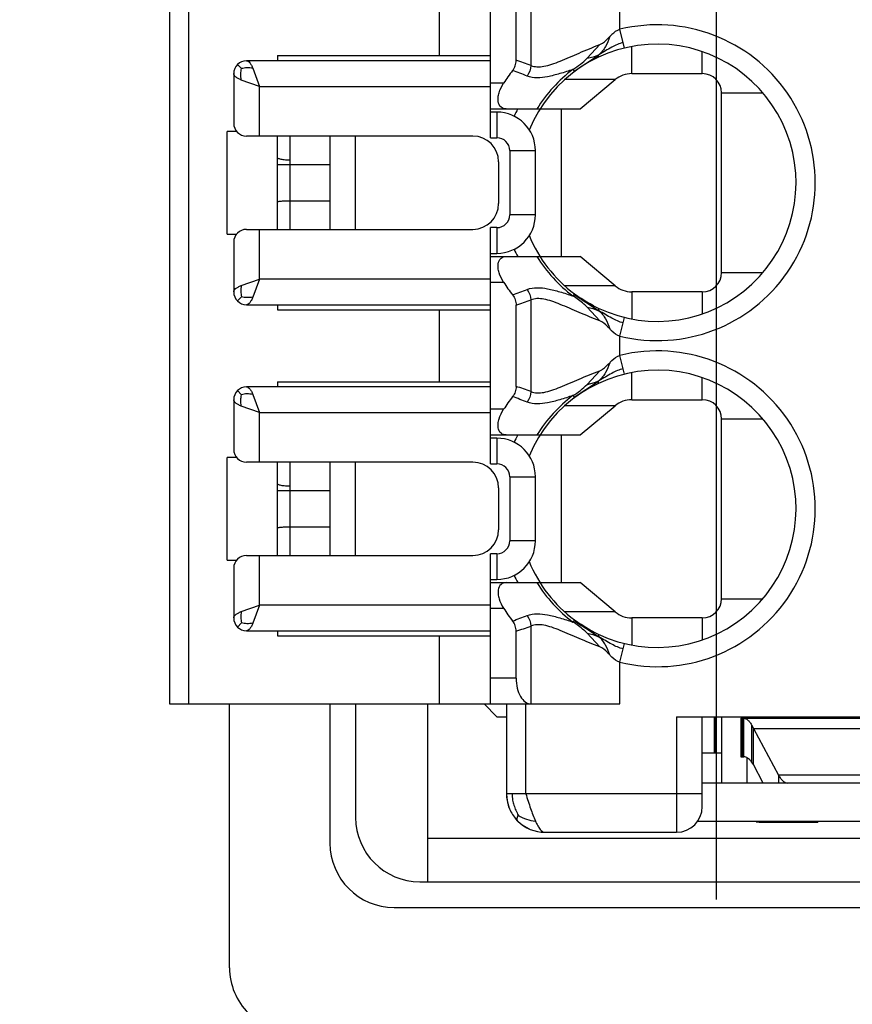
# Model space of a CAD drawing. Header units: inches. Extents: x 0 to 34, y 0 to 22.
# Tile 12 of 52: x 5.634 to 5.889, y 11.263 to 11.565. Entities that reach past the tile are written whole.
import ezdxf

# ---------------------------------------------------------------- set-up
doc = ezdxf.new("R2010")
doc.units = ezdxf.units.IN
doc.header["$LTSCALE"] = 1.87
doc.header["$MEASUREMENT"] = 0
doc.layers.get('0').update_dxf_attribs({"linetype": 'CONTINUOUS'})
for name, color, linetype in [('02___PRT_ALL_AXES', 7, 'CONTINUOUS'), ('1', 7, 'CONTINUOUS'), ('_LAYER_1_', 7, 'CONTINUOUS'), ('DIMENSIONS', 7, 'CONTINUOUS')]:
    doc.layers.add(name, color=color, linetype=linetype)
doc.styles.get("Standard").update_dxf_attribs({"font": 'txt', "width": 0.8})
doc.dimstyles.new('DIMSTYLE_1', dxfattribs={"dimtxt": 0.125, "dimasz": 0.18, "dimexe": 0.125, "dimexo": 0.0625, "dimgap": 0.0625, "dimtad": 0, "dimtih": 1, "dimtoh": 1, "dimzin": 0, "dimdsep": 46, "dimtxsty": 'STANDARD', "dimblk": '_FILLED', "dimblk1": '_FILLED', "dimblk2": '_FILLED', "dimcen": 0.09, "dimazin": 0, "dimtp": 0.01, "dimtm": 0.01, "dimtfac": 1, "dimtofl": 0, "dimtmove": 0, "dimatfit": 3, "dimldrblk": '_FILLED', "dimfxl": 1, "dimtolj": 1, "dimtzin": 0, "dimarcsym": 0})
doc.dimstyles.new('DIMSTYLE_2', dxfattribs={"dimtxt": 0.125, "dimasz": 0.18, "dimexe": 0.125, "dimexo": 0.0625, "dimgap": 0.03125, "dimtad": 0, "dimtih": 1, "dimtoh": 1, "dimzin": 0, "dimdsep": 46, "dimtxsty": 'STANDARD', "dimblk": '_FILLED', "dimblk1": '_FILLED', "dimblk2": '_FILLED', "dimcen": 0.09, "dimazin": 0, "dimtp": 0.01, "dimtm": 0.01, "dimtfac": 1, "dimtofl": 0, "dimtmove": 0, "dimatfit": 3, "dimldrblk": '_FILLED', "dimfxl": 1, "dimtolj": 1, "dimtzin": 0, "dimarcsym": 0})

# ---------------------------------------------------------------- blocks, each defined once
blk = doc.blocks.new('_FILLED')
at = {"color": 0, "linetype": 'BYBLOCK'}
blk.add_solid([(0, 0), (-1, 0.1736111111), (-1, -0.1736111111)], dxfattribs=at)
blk = doc.blocks.new('*D0')
at = {"layer": 'DIMENSIONS', "color": 2, "linetype": 'CONTINUOUS'}
for p, q in [((5.5749072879, 11.2587026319), (5.5749072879, 15.0738535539)), ((7.2022804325, 12.324896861), (7.2022804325, 15.0738535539)), ((5.5749072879, 14.9488535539), (5.2149072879, 14.9488535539)), ((7.2022804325, 14.9488535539), (7.5622804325, 14.9488535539))]:
    blk.add_line(p, q, dxfattribs=at)
at = {"layer": 'DIMENSIONS', "color": 2, "linetype": 'CONTINUOUS', "xscale": 0.18, "yscale": 0.18, "zscale": 0.18}
blk.add_blockref('_FILLED', (5.5749072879, 14.9488535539), dxfattribs=at)
at = {"layer": 'DIMENSIONS', "color": 2, "linetype": 'CONTINUOUS', "xscale": 0.18, "yscale": 0.18, "zscale": 0.18, "rotation": 180}
blk.add_blockref('_FILLED', (7.2022804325, 14.9488535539), dxfattribs=at)
at = {"layer": 'DIMENSIONS', "color": 2, "linetype": 'CONTINUOUS', "insert": (6.3885938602, 15.0113535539), "char_height": 0.125, "width": 1.525, "attachment_point": 2, "line_spacing_factor": 0.9}
blk.add_mtext('(41.34{\\ftxt.shx;\\W1.000000;\\H0.125000; }[1.627])', dxfattribs=at)
blk = doc.blocks.new('*D4')
at = {"layer": 'DIMENSIONS', "color": 2, "linetype": 'CONTINUOUS'}
blk.add_line((5.6867183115, 12.5768063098), (4.8874072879, 12.5768063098), dxfattribs=at)
at = {"layer": 'DIMENSIONS', "color": 2, "linetype": 'CONTINUOUS', "insert": (4.8249072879, 12.6393063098), "char_height": 0.125, "width": 1.425, "attachment_point": 3, "line_spacing_factor": 0.9}
blk.add_mtext('122.50{\\ftxt.shx;\\W1.000000;\\H0.125000; }[4.823]', dxfattribs=at)
blk = doc.blocks.new('*D5')
at = {"layer": 'DIMENSIONS', "color": 2, "linetype": 'CONTINUOUS'}
blk.add_line((7.2368254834, 12.6988535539), (7.8897804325, 12.6988535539), dxfattribs=at)
at = {"layer": 'DIMENSIONS', "color": 2, "linetype": 'CONTINUOUS', "insert": (7.9522804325, 12.7613535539), "char_height": 0.125, "width": 1.425, "attachment_point": 1, "line_spacing_factor": 0.9}
blk.add_mtext('125.60{\\ftxt.shx;\\W1.000000;\\H0.125000; }[4.945]', dxfattribs=at)
blk = doc.blocks.new('*D6')
at = {"layer": 'DIMENSIONS', "color": 2, "linetype": 'CONTINUOUS'}
blk.add_line((5.6173285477, 11.5647984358), (4.8874072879, 11.5647984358), dxfattribs=at)
at = {"layer": 'DIMENSIONS', "color": 2, "linetype": 'CONTINUOUS', "insert": (4.8249072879, 11.6272984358), "char_height": 0.125, "width": 1.325, "attachment_point": 3, "line_spacing_factor": 0.9}
blk.add_mtext('96.80{\\ftxt.shx;\\W1.000000;\\H0.125000; }[3.811]', dxfattribs=at)
blk = doc.blocks.new('*D19')
at = {"layer": 'DIMENSIONS', "color": 2, "linetype": 'CONTINUOUS'}
for p, q in [((5.7097336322, 12.1252538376), (5.7097336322, 13.3863535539)), ((5.8475450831, 12.0569996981), (5.7097336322, 12.1252538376)), ((5.8475450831, 11.2949441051), (5.8475450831, 12.0569996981))]:
    blk.add_line(p, q, dxfattribs=at)
at = {"layer": 'DIMENSIONS', "color": 2, "linetype": 'CONTINUOUS', "insert": (5.6472336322, 13.4488535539), "char_height": 0.125, "width": 1.125, "attachment_point": 1, "rotation": 90, "line_spacing_factor": 0.9}
blk.add_mtext('1.30{\\ftxt.shx;\\W1.000000;\\H0.125000; }[.051]', dxfattribs=at)

msp = doc.modelspace()

# ---------------------------------------------------------------- linework, layer by layer
at = {"color": 7, "linetype": 'CONTINUOUS'}
for p, q in [((5.6798285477, 11.7746409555), (5.6798285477, 11.3549559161)), ((5.6857340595, 11.3549559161), (5.6857340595, 11.7746409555)), ((5.7782537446, 11.5285779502), (5.7782537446, 11.6010189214)), ((5.7861277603, 11.5523437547), (5.7861277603, 11.5772531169)), ((5.7906738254, 11.5788428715), (5.7906738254, 11.5507541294)), ((5.7625057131, 11.5758220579), (5.7625057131, 11.5537748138)), ((5.8179502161, 11.5618420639), (5.8179502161, 11.5677548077)), ((5.8193507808, 11.5561050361), (5.8179502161, 11.5618420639)), ((5.8079447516, 11.5529516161), (5.8117674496, 11.5571519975)), ((5.8215815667, 11.5482630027), (5.8215815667, 11.5565865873)), ((5.7128994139, 11.5537748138), (5.7128994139, 11.5522000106)), ((5.7128994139, 11.5537748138), (5.7782537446, 11.5537748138)), ((5.8039038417, 11.5490507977), (5.8110277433, 11.5537104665)), ((5.807944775, 11.5529516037), (5.8101981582, 11.5535377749)), ((5.8101981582, 11.5535377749), (5.8115164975, 11.5540554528)), ((5.8113244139, 11.5532683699), (5.8115164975, 11.5540554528)), ((5.8432143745, 11.5482630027), (5.8432143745, 11.5550234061)), ((5.70066671, 11.5510468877), (5.7003239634, 11.5506555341)), ((5.7010259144, 11.5513647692), (5.70066671, 11.5510468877)), ((5.7006667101, 11.5510468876), (5.701929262, 11.5497843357)), ((5.7782537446, 11.5522000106), (5.703450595, 11.5522000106)), ((5.6995135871, 11.5482630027), (5.6995135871, 11.5330292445)), ((5.7054190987, 11.5498937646), (5.7073876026, 11.5443259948)), ((5.8035511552, 11.5495240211), (5.8040239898, 11.5488896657)), ((5.8215815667, 11.5482630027), (5.8432143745, 11.5482630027)), ((5.7073876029, 11.5443259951), (5.7018198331, 11.546294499)), ((5.7073876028, 11.5290922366), (5.7073876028, 11.5443259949)), ((5.7073876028, 11.5443259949), (5.7782537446, 11.5443259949)), ((5.7822889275, 11.5453102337), (5.7782537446, 11.5453102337)), ((5.8165202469, 11.546420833), (5.8010104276, 11.546420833)), ((5.8058127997, 11.537436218), (5.8165202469, 11.546420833)), ((5.8491198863, 11.4872393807), (5.8491198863, 11.5423574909)), ((5.8491198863, 11.5423574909), (5.8618141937, 11.5423574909)), ((5.7782537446, 11.537436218), (5.8058127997, 11.537436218)), ((5.7802222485, 11.536451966), (5.7782537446, 11.536451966)), ((5.7802222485, 11.536451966), (5.7802222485, 11.5285779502)), ((5.7999072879, 11.537436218), (5.7999072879, 11.4921606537)), ((5.6975450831, 11.4990504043), (5.6975450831, 11.5305464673)), ((5.7004356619, 11.5305464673), (5.6975450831, 11.5305464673)), ((5.772862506, 11.5290922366), (5.703450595, 11.5290922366)), ((5.7128994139, 11.500504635), (5.7128994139, 11.5290922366)), ((5.7168364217, 11.500504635), (5.7168364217, 11.5290922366)), ((5.7290411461, 11.5290922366), (5.7290411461, 11.500504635)), ((5.7369151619, 11.500504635), (5.7369151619, 11.5290922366)), ((5.7782537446, 11.5285779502), (5.7802222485, 11.5285779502)), ((5.7841592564, 11.5246409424), (5.7841592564, 11.5049559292)), ((5.7841592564, 11.5246409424), (5.7920332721, 11.5246409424)), ((5.7920332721, 11.5049559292), (5.7920332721, 11.5246409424)), ((5.7128994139, 11.5204283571), (5.7290411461, 11.5204283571)), ((5.7807365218, 11.5212182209), (5.7807365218, 11.5083786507)), ((5.7290411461, 11.5091685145), (5.7168364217, 11.5091685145)), ((5.7920332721, 11.5049559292), (5.7841592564, 11.5049559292)), ((5.6975450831, 11.4990504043), (5.7004387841, 11.4990504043)), ((5.703450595, 11.500504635), (5.772862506, 11.500504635)), ((5.7073876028, 11.4852708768), (5.7073876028, 11.500504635)), ((5.7782537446, 11.4285779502), (5.7782537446, 11.5010189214)), ((5.7802222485, 11.5010189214), (5.7782537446, 11.5010189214)), ((5.7802222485, 11.5010189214), (5.7802222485, 11.4931449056)), ((5.6995135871, 11.4965676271), (5.6995135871, 11.4813338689)), ((5.7782537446, 11.4931449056), (5.7802222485, 11.4931449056)), ((5.7782537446, 11.4921606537), (5.8058127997, 11.4921606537)), ((5.8165202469, 11.4831760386), (5.8058127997, 11.4921606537)), ((5.8491198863, 11.4872393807), (5.8618141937, 11.4872393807)), ((5.7018198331, 11.4833023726), (5.7073876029, 11.4852708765)), ((5.7073876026, 11.4852708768), (5.7054190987, 11.479703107)), ((5.7782537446, 11.4852708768), (5.7073876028, 11.4852708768)), ((5.7782537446, 11.4842866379), (5.7822889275, 11.4842866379)), ((5.8165202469, 11.4831760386), (5.8010104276, 11.4831760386)), ((5.8040239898, 11.4807072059), (5.8035511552, 11.4800728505)), ((5.8039038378, 11.4805460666), (5.8059610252, 11.4791525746)), ((5.8040239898, 11.4807072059), (5.8060502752, 11.4792866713)), ((5.8215815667, 11.4813338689), (5.8215815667, 11.4730102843)), ((5.8432143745, 11.4813338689), (5.8215815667, 11.4813338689)), ((5.8432143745, 11.4813338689), (5.8432143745, 11.4745734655)), ((5.7003488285, 11.4789091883), (5.70066671, 11.4785499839)), ((5.7006667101, 11.478549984), (5.701929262, 11.4798125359)), ((5.70066671, 11.4785499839), (5.7010580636, 11.4782072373)), ((5.7906738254, 11.4788428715), (5.7906738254, 11.4507541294)), ((5.8063676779, 11.478892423), (5.8089372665, 11.4772692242)), ((5.809884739, 11.4770397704), (5.8088064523, 11.4776182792)), ((5.8090669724, 11.4774745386), (5.8098799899, 11.4770422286)), ((5.703450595, 11.477396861), (5.7782537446, 11.477396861)), ((5.7128994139, 11.477396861), (5.7128994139, 11.4758220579)), ((5.7128994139, 11.4758220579), (5.7782537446, 11.4758220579)), ((5.7625057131, 11.4758220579), (5.7625057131, 11.4537748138)), ((5.7861277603, 11.4523437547), (5.7861277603, 11.4772531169)), ((5.8117674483, 11.4724448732), (5.8079447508, 11.4766452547)), ((5.807944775, 11.4766452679), (5.8088767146, 11.4764788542)), ((5.8088767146, 11.4764788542), (5.8096316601, 11.4762621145)), ((5.8089372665, 11.4772692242), (5.8115168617, 11.4755420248)), ((5.8096316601, 11.4762621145), (5.8115164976, 11.475541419)), ((5.8098799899, 11.4770422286), (5.8098862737, 11.4770389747)), ((5.8098891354, 11.4770374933), (5.8113244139, 11.4763285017)), ((5.8113244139, 11.4763285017), (5.8115164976, 11.475541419)), ((5.8179502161, 11.4677548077), (5.8193507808, 11.4734918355)), ((5.8179502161, 11.4618420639), (5.8179502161, 11.4677548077)), ((5.8193507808, 11.4561050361), (5.8179502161, 11.4618420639)), ((5.8079447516, 11.4529516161), (5.8117674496, 11.4571519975)), ((5.8215815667, 11.4482630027), (5.8215815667, 11.4565865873)), ((5.7128994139, 11.4537748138), (5.7128994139, 11.4522000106)), ((5.7128994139, 11.4537748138), (5.7782537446, 11.4537748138)), ((5.8039038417, 11.4490507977), (5.8110277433, 11.4537104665)), ((5.807944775, 11.4529516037), (5.8101981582, 11.4535377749)), ((5.8101981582, 11.4535377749), (5.8115164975, 11.4540554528)), ((5.8113244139, 11.4532683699), (5.8115164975, 11.4540554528)), ((5.8432143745, 11.4482630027), (5.8432143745, 11.4550234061)), ((5.70066671, 11.4510468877), (5.7003239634, 11.4506555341)), ((5.7010259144, 11.4513647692), (5.70066671, 11.4510468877)), ((5.7006667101, 11.4510468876), (5.701929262, 11.4497843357)), ((5.7782537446, 11.4522000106), (5.703450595, 11.4522000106)), ((5.6995135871, 11.4482630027), (5.6995135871, 11.4330292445)), ((5.7054190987, 11.4498937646), (5.7073876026, 11.4443259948)), ((5.8035511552, 11.4495240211), (5.8040239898, 11.4488896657)), ((5.8215815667, 11.4482630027), (5.8432143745, 11.4482630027)), ((5.7073876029, 11.4443259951), (5.7018198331, 11.446294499)), ((5.7073876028, 11.4290922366), (5.7073876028, 11.4443259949)), ((5.7073876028, 11.4443259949), (5.7782537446, 11.4443259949)), ((5.7822889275, 11.4453102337), (5.7782537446, 11.4453102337)), ((5.8165202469, 11.446420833), (5.8010104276, 11.446420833)), ((5.8058127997, 11.437436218), (5.8165202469, 11.446420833)), ((5.8491198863, 11.3872393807), (5.8491198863, 11.4423574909)), ((5.8491198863, 11.4423574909), (5.8618141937, 11.4423574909)), ((5.7782537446, 11.437436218), (5.8058127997, 11.437436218)), ((5.7802222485, 11.436451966), (5.7782537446, 11.436451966)), ((5.7802222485, 11.436451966), (5.7802222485, 11.4285779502)), ((5.7999072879, 11.437436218), (5.7999072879, 11.3921606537)), ((5.6975450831, 11.3990504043), (5.6975450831, 11.4305464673)), ((5.7004356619, 11.4305464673), (5.6975450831, 11.4305464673)), ((5.772862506, 11.4290922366), (5.703450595, 11.4290922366)), ((5.7128994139, 11.400504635), (5.7128994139, 11.4290922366)), ((5.7168364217, 11.400504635), (5.7168364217, 11.4290922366)), ((5.7290411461, 11.4290922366), (5.7290411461, 11.400504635)), ((5.7369151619, 11.400504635), (5.7369151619, 11.4290922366)), ((5.7782537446, 11.4285779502), (5.7802222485, 11.4285779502)), ((5.7841592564, 11.4246409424), (5.7841592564, 11.4049559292)), ((5.7841592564, 11.4246409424), (5.7920332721, 11.4246409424)), ((5.7920332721, 11.4049559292), (5.7920332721, 11.4246409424)), ((5.7128994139, 11.4204283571), (5.7290411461, 11.4204283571)), ((5.7807365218, 11.4212182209), (5.7807365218, 11.4083786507)), ((5.7290411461, 11.4091685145), (5.7168364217, 11.4091685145)), ((5.7920332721, 11.4049559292), (5.7841592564, 11.4049559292)), ((5.6975450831, 11.3990504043), (5.7004387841, 11.3990504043)), ((5.703450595, 11.400504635), (5.772862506, 11.400504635)), ((5.7073876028, 11.3852708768), (5.7073876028, 11.400504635)), ((5.7782537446, 11.3549559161), (5.7782537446, 11.4010189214)), ((5.7802222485, 11.4010189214), (5.7782537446, 11.4010189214)), ((5.7802222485, 11.4010189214), (5.7802222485, 11.3931449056)), ((5.6995135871, 11.3965676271), (5.6995135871, 11.3813338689)), ((5.7782537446, 11.3931449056), (5.7802222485, 11.3931449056)), ((5.7782537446, 11.3921606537), (5.8058127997, 11.3921606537)), ((5.8165202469, 11.3831760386), (5.8058127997, 11.3921606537)), ((5.8491198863, 11.3872393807), (5.8618141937, 11.3872393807)), ((5.7018198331, 11.3833023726), (5.7073876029, 11.3852708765)), ((5.7073876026, 11.3852708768), (5.7054190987, 11.379703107)), ((5.7782537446, 11.3852708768), (5.7073876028, 11.3852708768)), ((5.7782537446, 11.3842866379), (5.7822889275, 11.3842866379)), ((5.8165202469, 11.3831760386), (5.8010104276, 11.3831760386)), ((5.8215815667, 11.3813338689), (5.8215815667, 11.3730102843)), ((5.8432143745, 11.3813338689), (5.8215815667, 11.3813338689)), ((5.8432143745, 11.3813338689), (5.8432143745, 11.3745734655)), ((5.7003488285, 11.3789091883), (5.70066671, 11.3785499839)), ((5.7006667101, 11.378549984), (5.701929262, 11.3798125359)), ((5.70066671, 11.3785499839), (5.7010580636, 11.3782072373)), ((5.7906738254, 11.3788428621), (5.7906738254, 11.3549559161)), ((5.8040239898, 11.3807072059), (5.8035511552, 11.3800728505)), ((5.8039038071, 11.3805460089), (5.8059610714, 11.3791524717)), ((5.8040239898, 11.3807072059), (5.806050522, 11.3792865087)), ((5.8063384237, 11.3789109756), (5.8089371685, 11.3772691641)), ((5.703450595, 11.377396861), (5.7782537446, 11.377396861)), ((5.7128994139, 11.377396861), (5.7128994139, 11.3758220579)), ((5.7128994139, 11.3758220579), (5.7782537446, 11.3758220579)), ((5.7625057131, 11.3758220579), (5.7625057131, 11.3549559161)), ((5.7861277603, 11.3628299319), (5.7861277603, 11.377253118)), ((5.8117674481, 11.3724448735), (5.8079447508, 11.3766452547)), ((5.807944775, 11.3766452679), (5.8088766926, 11.3764788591)), ((5.8098851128, 11.3770395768), (5.8088068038, 11.3776180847)), ((5.8088766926, 11.3764788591), (5.8096320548, 11.3762619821)), ((5.8089371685, 11.3772691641), (5.8115167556, 11.3755418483)), ((5.8090669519, 11.3774745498), (5.80988042, 11.3770420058)), ((5.8096320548, 11.3762619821), (5.8115164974, 11.3755414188)), ((5.80988042, 11.3770420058), (5.8098866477, 11.3770387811)), ((5.8098895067, 11.3770373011), (5.8113244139, 11.3763285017)), ((5.8113244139, 11.3763285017), (5.8115164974, 11.3755414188)), ((5.8179502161, 11.3677548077), (5.8193507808, 11.3734918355)), ((5.8179502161, 11.3549559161), (5.8179502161, 11.3677548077)), ((5.7861277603, 11.3628299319), (5.7782537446, 11.3628299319)), ((5.6798285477, 11.3549559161), (5.8179502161, 11.3549559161)), ((5.7290411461, 11.3549559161), (5.7290411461, 11.3122393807)), ((5.7369151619, 11.3549559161), (5.7369151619, 11.3201133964)), ((5.7831750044, 11.3549559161), (5.7831750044, 11.327396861)), ((5.7890805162, 11.327396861), (5.7890805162, 11.3549559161)), ((5.8353403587, 11.3510189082), (5.8353403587, 11.3155858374)), ((5.8353403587, 11.3510189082), (5.9377025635, 11.3510189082)), ((5.8432143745, 11.3234598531), (5.8432143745, 11.3510189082)), ((5.8468830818, 11.3510189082), (5.8468830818, 11.3398570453)), ((5.8471513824, 11.3398570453), (5.8471513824, 11.3510189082)), ((5.8491198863, 11.3510189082), (5.8491198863, 11.3307062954)), ((5.856993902, 11.3505520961), (5.856993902, 11.3510189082)), ((5.8707734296, 11.3510189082), (5.8707734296, 11.3505520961)), ((5.8550253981, 11.3505520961), (5.8550253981, 11.3387410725)), ((5.8550255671, 11.3505520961), (5.9180173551, 11.3505520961)), ((5.8551531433, 11.3505520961), (5.8551531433, 11.3387410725)), ((5.8554999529, 11.3505520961), (5.8554999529, 11.3387410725)), ((5.8559453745, 11.3387410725), (5.8559453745, 11.3505520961)), ((5.8583067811, 11.3485652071), (5.8589017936, 11.3474667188)), ((5.8583067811, 11.3485639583), (5.8583067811, 11.3372117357)), ((5.8589017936, 11.3363667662), (5.8589017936, 11.3474654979)), ((5.8589017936, 11.3474654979), (5.8665715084, 11.3330806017)), ((5.8589017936, 11.3474654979), (5.9141411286, 11.3474654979)), ((5.8491198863, 11.3398570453), (5.8432143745, 11.3398570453)), ((5.8550255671, 11.3387410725), (5.8559453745, 11.3387410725)), ((5.856993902, 11.3307062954), (5.856993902, 11.3384003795)), ((5.8589017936, 11.3363655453), (5.8583067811, 11.337210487)), ((5.8619198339, 11.3307062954), (5.8589017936, 11.3363667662)), ((5.8665715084, 11.3330806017), (5.8665715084, 11.3307062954)), ((5.9064714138, 11.3330806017), (5.8665715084, 11.3330806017)), ((5.9298285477, 11.3307062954), (5.8432143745, 11.3307062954)), ((5.8432143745, 11.327396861), (5.7831750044, 11.327396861)), ((5.7839207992, 11.3232663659), (5.7838584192, 11.3234374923)), ((5.7864861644, 11.3199572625), (5.7867983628, 11.3208184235)), ((5.7866343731, 11.3190452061), (5.7859007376, 11.3198498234)), ((5.7866343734, 11.3190452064), (5.7866244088, 11.3190551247)), ((5.9312999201, 11.3188952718), (5.8417430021, 11.3188952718)), ((5.8609309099, 11.3187354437), (5.8609309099, 11.3188952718)), ((5.8609309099, 11.3187354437), (5.8786474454, 11.3187354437)), ((5.8786474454, 11.3188952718), (5.8786474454, 11.3187354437)), ((5.794986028, 11.3155858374), (5.8353403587, 11.3155858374)), ((5.758962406, 11.3138141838), (6.0746385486, 11.3138141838)), ((5.7566002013, 11.3004283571), (6.0562065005, 11.3004283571)), ((5.7487261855, 11.2925543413), (6.0640805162, 11.2925543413))]:
    msp.add_line(p, q, dxfattribs=at)
for points in [[(5.8088064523, 11.4776182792), (5.8075008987, 11.4783728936), (5.8060503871, 11.4792865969)], [(5.8088068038, 11.3776180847), (5.8075011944, 11.378372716), (5.8060506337, 11.3792864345)], [(5.7831750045, 11.327396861), (5.7832427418, 11.3261252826), (5.7834842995, 11.3247098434), (5.7838584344, 11.3234374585)], [(5.7866244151, 11.3190551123), (5.787806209, 11.3180184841), (5.7900843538, 11.3166510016)]]:
    msp.add_lwpolyline(points, dxfattribs=at)
for centre, radius, start, end in [((5.8294348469, 11.5147984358), 0.0484251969, 256.2808829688, 103.7191170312), ((5.8294348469, 11.5147984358), 0.042519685, 244.7904212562, 157.7249657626), ((5.7889267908, 11.5727995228), 0.0274885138, 302.1418206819, 313.7766892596), ((5.7879077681, 11.5870700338), 0.0405881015, 304.7240419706, 305.5684797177), ((5.703450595, 11.5482630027), 0.0039370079, 90, 180), ((5.6702612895, 11.2136879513), 0.3579285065, 70.3413900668, 71.1123242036), ((5.8294348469, 11.5147984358), 0.0561578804, 142.2105143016, 147.0899475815), ((5.6845160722, 11.2783304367), 0.2889356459, 68.6908405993, 69.6371790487), ((5.8294348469, 11.5147984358), 0.0433108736, 126.7000404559, 148.4877221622), ((5.8215815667, 11.540388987), 0.0078740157, 90, 130), ((5.8432143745, 11.5423574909), 0.0059055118, 0, 90), ((5.7802222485, 11.5246409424), 0.0118110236, 0, 90), ((5.8294348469, 11.5147984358), 0.0484251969, 152.129196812, 155.1284962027), ((5.703450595, 11.5330292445), 0.0039370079, 180, 270), ((5.772862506, 11.5212182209), 0.0078740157, 0, 90), ((5.7802222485, 11.5246409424), 0.0039370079, 0, 90), ((5.772862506, 11.5083786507), 0.0078740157, 270, 360), ((5.7802222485, 11.5049559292), 0.0118110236, 270, 360), ((5.7802222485, 11.5049559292), 0.0039370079, 270, 360), ((5.703450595, 11.4965676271), 0.0039370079, 90, 180), ((5.8294348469, 11.5147984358), 0.042519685, 202.2750315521, 233.2999595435), ((5.8294348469, 11.5147984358), 0.0484251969, 204.8714898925, 207.870803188), ((5.8294348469, 11.5147984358), 0.0433108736, 211.5122778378, 233.2999595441), ((5.8432143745, 11.4872393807), 0.0059055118, 270, 360), ((5.8294348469, 11.5147984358), 0.0561578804, 212.9100524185, 217.78948566), ((5.703450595, 11.4813338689), 0.0039370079, 180, 270), ((5.6845162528, 11.7512677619), 0.2889371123, 290.3627151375, 291.30892754), ((5.8215815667, 11.4892078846), 0.0078740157, 230, 269.9999999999), ((5.6702598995, 11.8159150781), 0.357935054, 288.8875510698, 289.6584780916), ((5.8602349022, 11.5635421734), 0.100335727, 237.2535237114, 237.529192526), ((5.8294348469, 11.5147984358), 0.042519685, 236.6350119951, 241.3784378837), ((5.8294348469, 11.4147984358), 0.0484251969, 256.2808829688, 103.7191170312), ((5.8294348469, 11.4147984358), 0.042519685, 244.7904212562, 157.7249657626), ((5.7879077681, 11.4870700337), 0.0405881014, 304.7240419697, 305.5684797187), ((5.703450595, 11.4482630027), 0.0039370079, 90, 180), ((5.6702612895, 11.1136879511), 0.3579285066, 70.341390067, 71.1123242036), ((5.7889267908, 11.4727995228), 0.0274885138, 302.1418206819, 313.7766892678), ((5.8294348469, 11.4147984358), 0.0561578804, 142.2105143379, 147.0899475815), ((5.6845160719, 11.1783304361), 0.2889356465, 68.6908406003, 69.6371790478), ((5.8294348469, 11.4147984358), 0.0433108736, 126.7000404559, 148.4877221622), ((5.8215815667, 11.440388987), 0.0078740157, 90.0000000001, 130), ((5.8432143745, 11.4423574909), 0.0059055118, 0, 90), ((5.7802222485, 11.4246409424), 0.0118110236, 0, 90), ((5.8294348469, 11.4147984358), 0.0484251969, 152.129196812, 155.1284962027), ((5.703450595, 11.4330292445), 0.0039370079, 180, 270), ((5.772862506, 11.4212182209), 0.0078740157, 0, 90), ((5.7802222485, 11.4246409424), 0.0039370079, 0, 90), ((5.772862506, 11.4083786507), 0.0078740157, 270, 360), ((5.7802222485, 11.4049559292), 0.0118110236, 270, 360), ((5.7802222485, 11.4049559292), 0.0039370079, 270, 360), ((5.703450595, 11.3965676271), 0.0039370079, 90, 180), ((5.8294348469, 11.4147984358), 0.042519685, 202.2750315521, 233.2999595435), ((5.8294348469, 11.4147984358), 0.0484251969, 204.8714898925, 207.870803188), ((5.8294348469, 11.4147984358), 0.0433108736, 211.5122778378, 233.2999595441), ((5.8432143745, 11.3872393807), 0.0059055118, 270, 360), ((5.8294348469, 11.4147984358), 0.0561578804, 212.9100524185, 217.7894873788), ((5.703450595, 11.3813338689), 0.0039370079, 180, 270), ((5.684644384, 11.6509248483), 0.2885710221, 290.3625520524, 291.3099955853), ((5.8215815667, 11.3892078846), 0.0078740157, 230, 270), ((5.6704069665, 11.7154881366), 0.357483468, 288.8874018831, 289.6593029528), ((5.8596211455, 11.4625840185), 0.0991979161, 237.2523803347, 237.5111483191), ((5.8294348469, 11.4147984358), 0.042519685, 236.6354102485, 241.3784064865), ((5.794986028, 11.327396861), 0.0118110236, 180, 199.5863151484), ((5.8353403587, 11.3234598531), 0.0078740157, 270, 360), ((5.794986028, 11.327396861), 0.0118110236, 200.4698998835, 219.715990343), ((5.7566002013, 11.3201133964), 0.0196850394, 180, 270), ((5.794986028, 11.327396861), 0.0118110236, 225, 270), ((5.8609309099, 11.3305464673), 0.0118110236, 264.0429451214, 270), ((5.7487261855, 11.3122393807), 0.0196850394, 180, 270)]:
    msp.add_arc(centre, radius, start, end, dxfattribs=at)
msp.add_ellipse((5.7906738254, 11.3628299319), major_axis=(0, 0.0078740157), ratio=0.5773502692, start_param=-4.7123889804, end_param=-3.1415926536, dxfattribs=at)
for points, knots in [([(5.8148109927, 11.5596043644), (5.8145059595, 11.5585537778), (5.813724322, 11.5564964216), (5.812317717, 11.554780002), (5.8115164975, 11.5540554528)], [0, 0, 0, 0, 0.5031575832, 1, 1, 1, 1]), ([(5.8117674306, 11.5571520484), (5.812065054, 11.5572644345), (5.8132360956, 11.5578844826), (5.8141278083, 11.5588831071), (5.814810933, 11.5596044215)], [0, 0, 0, 0, 0.2425570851, 1, 1, 1, 1]), ([(5.8148110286, 11.5596043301), (5.8150422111, 11.5598484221), (5.8159261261, 11.5607759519), (5.8170215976, 11.561615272), (5.8179502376, 11.561841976)], [0, 0, 0, 0, 0.2601906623, 1, 1, 1, 1]), ([(5.790673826, 11.5507541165), (5.7912487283, 11.5505100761), (5.792595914, 11.5502407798), (5.7947699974, 11.550465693), (5.797156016, 11.5511336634), (5.8007463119, 11.5525020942), (5.8055849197, 11.5546693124), (5.8096267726, 11.5563435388), (5.8117674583, 11.557151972)], [0, 0, 0, 0, 0.0836142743, 0.1795498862, 0.2903096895, 0.4145310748, 0.693652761, 1, 1, 1, 1]), ([(5.8189403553, 11.5577861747), (5.817729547, 11.5574802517), (5.8152004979, 11.5562557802), (5.8128272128, 11.5548372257), (5.8115164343, 11.5540558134)], [0, 0, 0, 0, 0.4500581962, 1, 1, 1, 1]), ([(5.7054190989, 11.5498937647), (5.7047973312, 11.5499674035), (5.703627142, 11.5501222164), (5.7024555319, 11.549926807), (5.701929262, 11.5497843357)], [0, 0, 0, 0, 0.5345332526, 1, 1, 1, 1]), ([(5.7034505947, 11.5522000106), (5.703622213, 11.5522000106), (5.7040142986, 11.552057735), (5.7045008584, 11.551560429), (5.7049802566, 11.5508196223), (5.7052691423, 11.5502268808), (5.7054190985, 11.5498937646)], [0, 0, 0, 0, 0.1631978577, 0.374165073, 0.6526115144, 1, 1, 1, 1]), ([(5.7850551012, 11.5492098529), (5.7853980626, 11.5496522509), (5.7859452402, 11.5506556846), (5.7861278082, 11.5517839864), (5.7861277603, 11.5523437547)], [0, 0, 0, 0, 0.4999991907, 1, 1, 1, 1]), ([(5.7018198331, 11.5462944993), (5.7014867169, 11.5464444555), (5.7008939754, 11.5467333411), (5.7001531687, 11.5472127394), (5.6996558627, 11.5476992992), (5.6995135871, 11.5480913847), (5.6995135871, 11.5482630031)], [0, 0, 0, 0, 0.3473884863, 0.6258349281, 0.8368021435, 1, 1, 1, 1]), ([(5.701819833, 11.5462944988), (5.7017461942, 11.5469162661), (5.7015913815, 11.5480864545), (5.7017867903, 11.5492580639), (5.7019292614, 11.5497843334)], [0, 0, 0, 0, 0.5345332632, 1, 1, 1, 1]), ([(5.8035511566, 11.5495240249), (5.8022063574, 11.549080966), (5.7996210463, 11.5482455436), (5.7950459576, 11.547027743), (5.791450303, 11.5467569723), (5.7895152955, 11.5475124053)], [0, 0, 0, 0, 0.2960158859, 0.5657217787, 1, 1, 1, 1]), ([(5.7830526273, 11.537436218), (5.7827677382, 11.537436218), (5.7822010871, 11.5375106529), (5.7811172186, 11.5381041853), (5.7805438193, 11.5394684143), (5.7805607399, 11.5410209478), (5.7809824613, 11.5429827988), (5.7817031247, 11.5444050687), (5.7822889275, 11.5453102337)], [0, 0, 0, 0, 0.0892478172, 0.175702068, 0.3759832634, 0.5089003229, 0.6622339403, 1, 1, 1, 1]), ([(5.7168364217, 11.5217069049), (5.7163529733, 11.5217069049), (5.7156325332, 11.5217331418), (5.7147047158, 11.5218319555), (5.7140876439, 11.521932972), (5.7135815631, 11.5220574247), (5.7132122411, 11.5221980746), (5.7129761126, 11.522340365), (5.7128994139, 11.5224756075), (5.7128994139, 11.5225302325)], [0, 0, 0, 0, 0.3499732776, 0.5210837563, 0.6752070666, 0.802338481, 0.897678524, 0.9604564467, 1, 1, 1, 1]), ([(5.7168364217, 11.5091685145), (5.7163335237, 11.5091685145), (5.7156034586, 11.5091581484), (5.7146748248, 11.5091206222), (5.7140860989, 11.5090847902), (5.7136019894, 11.5090415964), (5.7132440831, 11.5089957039), (5.7130250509, 11.508949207), (5.7129261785, 11.5089112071), (5.7128994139, 11.5088846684), (5.7128994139, 11.5088734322)], [0, 0, 0, 0, 0.3798005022, 0.5513273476, 0.7017776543, 0.8254159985, 0.9177236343, 0.9756461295, 0.9915141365, 1, 1, 1, 1]), ([(5.7822889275, 11.4842866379), (5.7817031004, 11.4851918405), (5.7809824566, 11.4866141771), (5.7805606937, 11.4885760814), (5.7805438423, 11.4901286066), (5.7811172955, 11.4914927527), (5.7822011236, 11.4920862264), (5.7827677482, 11.4921606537), (5.7830526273, 11.4921606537)], [0, 0, 0, 0, 0.3377798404, 0.4911161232, 0.6240350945, 0.8243061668, 0.9107553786, 1, 1, 1, 1]), ([(5.6995135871, 11.4813338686), (5.6995135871, 11.4815054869), (5.6996558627, 11.4818975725), (5.7001531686, 11.4823841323), (5.7008939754, 11.4828635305), (5.7014867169, 11.4831524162), (5.7018198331, 11.4833023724)], [0, 0, 0, 0, 0.1631978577, 0.374165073, 0.6526115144, 1, 1, 1, 1]), ([(5.701819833, 11.4833023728), (5.7017461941, 11.4826806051), (5.7015913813, 11.4815104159), (5.7017867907, 11.4803388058), (5.701929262, 11.4798125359)], [0, 0, 0, 0, 0.5345332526, 1, 1, 1, 1]), ([(5.7895147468, 11.482084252), (5.7914497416, 11.4828398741), (5.795045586, 11.4825692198), (5.7996208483, 11.4813513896), (5.8022062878, 11.4805159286), (5.8035511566, 11.4800728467)], [0, 0, 0, 0, 0.4342730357, 0.7039804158, 1, 1, 1, 1]), ([(5.7054190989, 11.479703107), (5.7047973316, 11.4796294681), (5.7036271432, 11.4794746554), (5.7024555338, 11.4796700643), (5.7019292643, 11.4798125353)], [0, 0, 0, 0, 0.5345332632, 1, 1, 1, 1]), ([(5.7054190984, 11.4797031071), (5.7052691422, 11.4793699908), (5.7049802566, 11.4787772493), (5.7045008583, 11.4780364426), (5.7040142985, 11.4775391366), (5.703622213, 11.477396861), (5.7034505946, 11.477396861)], [0, 0, 0, 0, 0.3473884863, 0.6258349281, 0.8368021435, 1, 1, 1, 1]), ([(5.7850551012, 11.4803870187), (5.785398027, 11.4799445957), (5.7859452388, 11.4789412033), (5.7861278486, 11.4778128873), (5.7861277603, 11.4772531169)], [0, 0, 0, 0, 0.4999973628, 1, 1, 1, 1]), ([(5.8117674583, 11.4724448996), (5.8096267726, 11.4732533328), (5.8055849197, 11.4749275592), (5.8007463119, 11.4770947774), (5.797156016, 11.4784632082), (5.7947699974, 11.4791311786), (5.792595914, 11.4793560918), (5.7912487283, 11.4790867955), (5.790673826, 11.4788427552)], [0, 0, 0, 0, 0.3063472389, 0.5854689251, 0.7096903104, 0.8204501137, 0.9163857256, 1, 1, 1, 1]), ([(5.8079447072, 11.4766452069), (5.8076064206, 11.4769689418), (5.8062330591, 11.4782228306), (5.8047279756, 11.4793311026), (5.8035511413, 11.4800728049)], [0, 0, 0, 0, 0.2518332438, 1, 1, 1, 1]), ([(5.818940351, 11.4718106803), (5.8177295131, 11.4721166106), (5.8152004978, 11.473341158), (5.812827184, 11.4747596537), (5.8115164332, 11.4755410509)], [0, 0, 0, 0, 0.450069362, 1, 1, 1, 1]), ([(5.8115164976, 11.475541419), (5.8123176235, 11.474816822), (5.8137238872, 11.4731002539), (5.8145060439, 11.4710431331), (5.8148109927, 11.4699925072)], [0, 0, 0, 0, 0.4968305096, 1, 1, 1, 1]), ([(5.8148109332, 11.4699924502), (5.814578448, 11.4702379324), (5.8136925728, 11.4711866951), (5.81267365, 11.4721026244), (5.8117674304, 11.4724448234)], [0, 0, 0, 0, 0.2587275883, 1, 1, 1, 1]), ([(5.8179502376, 11.4677548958), (5.8170215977, 11.4679815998), (5.8159261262, 11.4688209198), (5.8150422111, 11.4697484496), (5.8148110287, 11.4699925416)], [0, 0, 0, 0, 0.7398093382, 1, 1, 1, 1]), ([(5.8148109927, 11.4596043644), (5.8145060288, 11.4585537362), (5.813725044, 11.4564960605), (5.812318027, 11.4547797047), (5.8115164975, 11.4540554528)], [0, 0, 0, 0, 0.5031552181, 1, 1, 1, 1]), ([(5.8117674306, 11.4571520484), (5.812065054, 11.4572644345), (5.8132360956, 11.4578844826), (5.8141278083, 11.4588831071), (5.814810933, 11.4596044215)], [0, 0, 0, 0, 0.2425570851, 1, 1, 1, 1]), ([(5.8148110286, 11.4596043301), (5.8150422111, 11.4598484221), (5.8159261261, 11.4607759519), (5.8170215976, 11.461615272), (5.8179502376, 11.461841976)], [0, 0, 0, 0, 0.2601906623, 1, 1, 1, 1]), ([(5.790673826, 11.4507541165), (5.7912487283, 11.4505100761), (5.792595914, 11.4502407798), (5.7947699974, 11.450465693), (5.797156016, 11.4511336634), (5.8007463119, 11.4525020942), (5.8055849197, 11.4546693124), (5.8096267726, 11.4563435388), (5.8117674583, 11.457151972)], [0, 0, 0, 0, 0.0836142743, 0.1795498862, 0.2903096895, 0.4145310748, 0.693652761, 1, 1, 1, 1]), ([(5.8189403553, 11.4577861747), (5.817729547, 11.4574802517), (5.8152004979, 11.4562557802), (5.8128272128, 11.4548372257), (5.8115164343, 11.4540558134)], [0, 0, 0, 0, 0.4500581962, 1, 1, 1, 1]), ([(5.7034505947, 11.4522000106), (5.703622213, 11.4522000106), (5.7040142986, 11.452057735), (5.7045008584, 11.451560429), (5.7049802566, 11.4508196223), (5.7052691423, 11.4502268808), (5.7054190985, 11.4498937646)], [0, 0, 0, 0, 0.1631978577, 0.374165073, 0.6526115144, 1, 1, 1, 1]), ([(5.7861277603, 11.4523437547), (5.7861278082, 11.4517839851), (5.7859452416, 11.4506556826), (5.7853980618, 11.4496522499), (5.7850551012, 11.4492098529)], [0, 0, 0, 0, 0.5000019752, 1, 1, 1, 1]), ([(5.7018198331, 11.4462944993), (5.7014867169, 11.4464444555), (5.7008939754, 11.4467333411), (5.7001531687, 11.4472127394), (5.6996558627, 11.4476992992), (5.6995135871, 11.4480913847), (5.6995135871, 11.4482630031)], [0, 0, 0, 0, 0.3473884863, 0.6258349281, 0.8368021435, 1, 1, 1, 1]), ([(5.701819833, 11.4462944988), (5.7017461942, 11.4469162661), (5.7015913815, 11.4480864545), (5.7017867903, 11.4492580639), (5.7019292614, 11.4497843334)], [0, 0, 0, 0, 0.5345332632, 1, 1, 1, 1]), ([(5.7054190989, 11.4498937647), (5.7047973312, 11.4499674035), (5.703627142, 11.4501222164), (5.7024555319, 11.449926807), (5.701929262, 11.4497843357)], [0, 0, 0, 0, 0.5345332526, 1, 1, 1, 1]), ([(5.8035511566, 11.4495240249), (5.8022063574, 11.449080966), (5.7996210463, 11.4482455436), (5.7950459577, 11.447027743), (5.791450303, 11.4467569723), (5.7895152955, 11.4475124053)], [0, 0, 0, 0, 0.2960158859, 0.5657217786, 1, 1, 1, 1]), ([(5.7830526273, 11.437436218), (5.7827677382, 11.437436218), (5.7822010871, 11.4375106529), (5.7811172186, 11.4381041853), (5.7805438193, 11.4394684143), (5.7805607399, 11.4410209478), (5.7809824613, 11.4429827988), (5.7817031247, 11.4444050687), (5.7822889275, 11.4453102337)], [0, 0, 0, 0, 0.0892478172, 0.175702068, 0.3759832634, 0.5089003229, 0.6622339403, 1, 1, 1, 1]), ([(5.7168364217, 11.4217069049), (5.7163529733, 11.4217069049), (5.7156325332, 11.4217331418), (5.7147047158, 11.4218319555), (5.7140876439, 11.421932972), (5.7135815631, 11.4220574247), (5.7132122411, 11.4221980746), (5.7129761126, 11.422340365), (5.7128994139, 11.4224756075), (5.7128994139, 11.4225302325)], [0, 0, 0, 0, 0.3499732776, 0.5210837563, 0.6752070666, 0.802338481, 0.897678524, 0.9604564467, 1, 1, 1, 1]), ([(5.7168364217, 11.4091685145), (5.7163335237, 11.4091685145), (5.7156034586, 11.4091581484), (5.7146748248, 11.4091206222), (5.7140860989, 11.4090847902), (5.7136019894, 11.4090415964), (5.7132440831, 11.4089957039), (5.7130250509, 11.408949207), (5.7129261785, 11.4089112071), (5.7128994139, 11.4088846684), (5.7128994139, 11.4088734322)], [0, 0, 0, 0, 0.3798005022, 0.5513273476, 0.7017776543, 0.8254159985, 0.9177236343, 0.9756461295, 0.9915141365, 1, 1, 1, 1]), ([(5.7830526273, 11.3921606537), (5.7827677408, 11.3921606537), (5.7822010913, 11.3920862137), (5.7811172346, 11.3914926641), (5.7805438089, 11.3901284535), (5.7805607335, 11.3885759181), (5.7809824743, 11.3866140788), (5.7817031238, 11.3851918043), (5.7822889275, 11.3842866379)], [0, 0, 0, 0, 0.0892470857, 0.1757015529, 0.3759841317, 0.5088999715, 0.662233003, 1, 1, 1, 1]), ([(5.6995135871, 11.3813338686), (5.6995135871, 11.3815054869), (5.6996558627, 11.3818975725), (5.7001531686, 11.3823841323), (5.7008939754, 11.3828635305), (5.7014867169, 11.3831524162), (5.7018198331, 11.3833023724)], [0, 0, 0, 0, 0.1631978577, 0.374165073, 0.6526115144, 1, 1, 1, 1]), ([(5.701819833, 11.3833023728), (5.7017461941, 11.3826806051), (5.7015913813, 11.3815104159), (5.7017867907, 11.3803388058), (5.701929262, 11.3798125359)], [0, 0, 0, 0, 0.5345332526, 1, 1, 1, 1]), ([(5.7895148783, 11.3820843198), (5.7914498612, 11.382839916), (5.7950456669, 11.3825691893), (5.7996208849, 11.3813513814), (5.8022063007, 11.3805159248), (5.8035511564, 11.3800728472)], [0, 0, 0, 0, 0.434272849, 0.7039805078, 1, 1, 1, 1]), ([(5.7054190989, 11.379703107), (5.7047973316, 11.3796294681), (5.7036271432, 11.3794746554), (5.7024555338, 11.3796700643), (5.7019292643, 11.3798125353)], [0, 0, 0, 0, 0.5345332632, 1, 1, 1, 1]), ([(5.7054190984, 11.3797031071), (5.7052691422, 11.3793699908), (5.7049802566, 11.3787772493), (5.7045008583, 11.3780364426), (5.7040142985, 11.3775391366), (5.703622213, 11.377396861), (5.7034505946, 11.377396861)], [0, 0, 0, 0, 0.3473884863, 0.6258349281, 0.8368021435, 1, 1, 1, 1]), ([(5.7861277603, 11.377253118), (5.7861278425, 11.3778128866), (5.7859452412, 11.3789412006), (5.7853980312, 11.3799445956), (5.7850551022, 11.3803870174)], [0, 0, 0, 0, 0.5000014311, 1, 1, 1, 1]), ([(5.8117674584, 11.3724448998), (5.8096267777, 11.3732533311), (5.8055849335, 11.3749275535), (5.8007463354, 11.3770947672), (5.797156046, 11.3784631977), (5.7947700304, 11.3791311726), (5.7925959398, 11.3793560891), (5.7912487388, 11.3790868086), (5.790673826, 11.3788427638)], [0, 0, 0, 0, 0.3063465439, 0.5854677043, 0.709688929, 0.8204487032, 0.9163841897, 1, 1, 1, 1]), ([(5.8079447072, 11.3766452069), (5.8076064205, 11.3769689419), (5.8062330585, 11.3782228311), (5.8047279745, 11.3793311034), (5.8035511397, 11.3800728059)], [0, 0, 0, 0, 0.2518332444, 1, 1, 1, 1]), ([(5.818940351, 11.3718106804), (5.8177295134, 11.3721166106), (5.8152004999, 11.3733411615), (5.8128271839, 11.3747596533), (5.8115164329, 11.3755410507)], [0, 0, 0, 0, 0.4500692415, 1, 1, 1, 1]), ([(5.8148109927, 11.3699925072), (5.8145060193, 11.3710431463), (5.8137250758, 11.3731008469), (5.8123180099, 11.3748171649), (5.8115164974, 11.3755414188)], [0, 0, 0, 0, 0.503160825, 1, 1, 1, 1]), ([(5.8148109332, 11.3699924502), (5.814578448, 11.3702379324), (5.8136925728, 11.3711866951), (5.81267365, 11.3721026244), (5.8117674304, 11.3724448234)], [0, 0, 0, 0, 0.2587275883, 1, 1, 1, 1]), ([(5.8179502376, 11.3677548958), (5.8170215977, 11.3679815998), (5.8159261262, 11.3688209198), (5.8150422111, 11.3697484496), (5.8148110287, 11.3699925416)], [0, 0, 0, 0, 0.7398093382, 1, 1, 1, 1]), ([(5.8559471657, 11.3505534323), (5.856147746, 11.3505534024), (5.8565841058, 11.350451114), (5.8571879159, 11.3500412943), (5.8577772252, 11.3493968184), (5.8581286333, 11.3488653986), (5.858306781, 11.3485652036)], [0, 0, 0, 0, 0.1876313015, 0.4059266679, 0.6734601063, 1, 1, 1, 1]), ([(5.8583067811, 11.337210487), (5.8581246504, 11.3374448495), (5.8577633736, 11.3378622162), (5.8571700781, 11.338358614), (5.8565654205, 11.3386675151), (5.8561447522, 11.3387397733), (5.8559453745, 11.3387397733)], [0, 0, 0, 0, 0.3064817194, 0.5680374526, 0.7941269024, 1, 1, 1, 1]), ([(5.8665715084, 11.3330818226), (5.8667849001, 11.3327244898), (5.8672035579, 11.3320912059), (5.8679019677, 11.3313205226), (5.8686192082, 11.3308289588), (5.869139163, 11.3307075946), (5.8693783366, 11.3307075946)], [0, 0, 0, 0, 0.3267697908, 0.5942989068, 0.8122186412, 1, 1, 1, 1]), ([(5.7849046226, 11.327396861), (5.7849056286, 11.3267556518), (5.7849824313, 11.3255618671), (5.7854157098, 11.3238698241), (5.7860265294, 11.3223181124), (5.7865183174, 11.3213119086), (5.7867983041, 11.3208184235)], [0, 0, 0, 0, 0.2779584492, 0.5154274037, 0.7540461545, 1, 1, 1, 1]), ([(5.7890805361, 11.3273968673), (5.7895612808, 11.3258865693), (5.7904573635, 11.3230732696), (5.7914714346, 11.3202933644), (5.7920333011, 11.319045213)], [0, 0, 0, 0, 0.5365940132, 1, 1, 1, 1]), ([(5.7867983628, 11.3208184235), (5.7875764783, 11.3203178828), (5.789265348, 11.3194862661), (5.7911083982, 11.3191523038), (5.7920332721, 11.3190452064)], [0, 0, 0, 0, 0.4984245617, 1, 1, 1, 1]), ([(5.7866243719, 11.3190551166), (5.7865398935, 11.3191394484), (5.7863618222, 11.3194286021), (5.786436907, 11.319764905), (5.7864861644, 11.3199572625)], [0, 0, 0, 0, 0.3754490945, 1, 1, 1, 1]), ([(5.7920332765, 11.3190452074), (5.7922582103, 11.3185455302), (5.7927020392, 11.3176501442), (5.7935104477, 11.316359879), (5.7944098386, 11.3155858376), (5.7949860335, 11.3155858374)], [0, 0, 0, 0, 0.3505036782, 0.6314434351, 1, 1, 1, 1])]:
    msp.add_open_spline(points, degree=3, knots=knots, dxfattribs=at)
for points in [[(5.7906738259, 11.5507541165), (5.7905716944, 11.5496111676), (5.7901606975, 11.5484611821), (5.7895152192, 11.5475124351)], [(5.7895152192, 11.4820844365), (5.7901606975, 11.4811356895), (5.7905716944, 11.4799857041), (5.7906738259, 11.4788427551)], [(5.7906738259, 11.4507541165), (5.7905716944, 11.4496111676), (5.7901606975, 11.4484611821), (5.7895152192, 11.4475124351)], [(5.7895152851, 11.3820844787), (5.790160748, 11.3811357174), (5.7905717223, 11.3799857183), (5.7906738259, 11.3788427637)]]:
    msp.add_open_spline(points, degree=3, dxfattribs=at)
at = {"layer": '02___PRT_ALL_AXES', "color": 7, "linetype": 'CONTINUOUS'}
msp.add_line((5.758962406, 11.3549559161), (5.758962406, 11.3004283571), dxfattribs=at)
at = {"layer": '1', "color": 7, "linetype": 'CONTINUOUS'}
for p, q in [((5.7762845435, 11.3549559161), (5.7802210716, 11.3510193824)), ((5.7802210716, 11.3510193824), (5.7831750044, 11.3510193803))]:
    msp.add_line(p, q, dxfattribs=at)
at = {"layer": '_LAYER_1_', "color": 40, "linetype": 'CONTINUOUS'}
msp.add_line((5.6982471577, 11.2740269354), (5.6982471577, 11.3549559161), dxfattribs=at)
msp.add_arc((5.7179316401, 11.2740266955), 0.0196844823, 179.9993017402, 270.0015067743, dxfattribs=at)

# ---------------------------------------------------------------- dimensions: what is measured, and where the dimension line sits
at = {"layer": 'DIMENSIONS', "color": 2, "linetype": 'CONTINUOUS'}
dim = msp.add_linear_dim(base=(7.2022804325, 14.9488535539), p1=(5.5749072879, 11.1962026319), p2=(7.2022804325, 12.262396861), text='(<>)', dimstyle='DIMSTYLE_1', dxfattribs=at)
dim.commit()
dim.dimension.update_dxf_attribs({"geometry": '*D0', "text_midpoint": (6.3885938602, 14.9488535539), "dimtype": 160})
for feature_location, offset, dtype, origin, picture, middle in [((5.8475450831, 11.2949441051), (-0.13781145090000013, 2.0914094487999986), 1, (5.8987261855, 11.0244441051), '*D19', (5.7097336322, 14.0113535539)), ((7.2368254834, 12.6988535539), (0.6529549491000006, 0), 0, (5.6057261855, 7.7539716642), '*D5', (8.6647804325, 12.6988535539)), ((5.6867183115, 12.5768063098), (-0.7993110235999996, 0), 0, (5.7492183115, 7.7539716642), '*D4', (4.1124072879, 12.5768063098)), ((5.6173285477, 11.5647984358), (-0.7299212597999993, 0), 0, (5.6798285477, 7.7539716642), '*D6', (4.1624072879, 11.5647984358))]:
    dim = msp.add_ordinate_dim(feature_location=feature_location, offset=offset, dtype=dtype, origin=origin, dimstyle='DIMSTYLE_2', dxfattribs=at)
    dim.commit()
    dim.dimension.update_dxf_attribs({"geometry": picture, "text_midpoint": middle})

doc.saveas('drawing.dxf')
